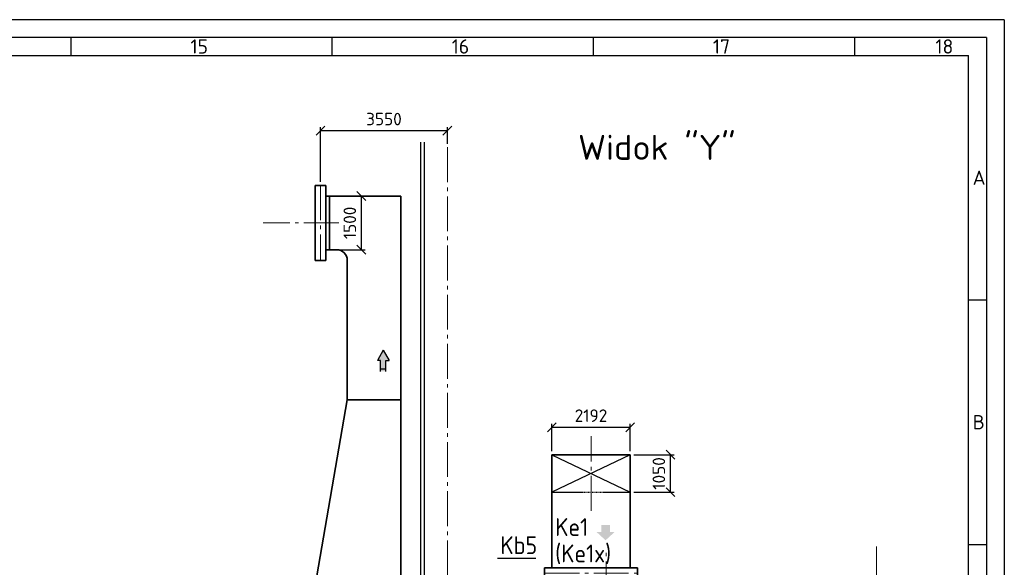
# Model space of a CAD drawing. Header units: millimetres. Extents: x 0 to 129400, y 0 to 84100.
# Tile 29 of 29: x 101859 to 129400, y 68775 to 84100. Entities that reach past the tile are written whole.
import ezdxf
from ezdxf.enums import TextEntityAlignment as Align

# ---------------------------------------------------------------- set-up
doc = ezdxf.new("R2010")
doc.units = ezdxf.units.MM
doc.header["$LTSCALE"] = 100
for name, pattern in [('DASHED2', [0.375, 0.25, -0.125]), ('gen3a', [3.125, 2.25, -0.875]), ('gen7', [13.75, 9.75, -1.5, 1, -1.5])]:
    doc.linetypes.add(name, pattern=pattern)
doc.layers.get('Defpoints').update_dxf_attribs({"color": 5, "lineweight": 50})
for name, color, linetype in [('07', 2, 'Continuous'), ('4', 3, 'Continuous'), ('6', 2, 'Continuous'), ('SCR', 2, 'Continuous')]:
    doc.layers.add(name, color=color, linetype=linetype)
for name, color, linetype, lineweight in [('3a', 3, 'gen3a', 0), ('7', 1, 'gen7', 0), ('AM_5', 3, 'Continuous', 25), ('AM_BOR', 7, 'Continuous', 50), ('Kompensatory', 4, 'Continuous', 25)]:
    doc.layers.add(name, color=color, linetype=linetype, lineweight=lineweight)
doc.styles.get("Standard").update_dxf_attribs({"font": 'isocpeur.ttf'})
doc.dimstyles.new('AM_DIN$0', dxfattribs={"dimtxt": 3.5, "dimasz": 2.5, "dimexe": 1, "dimexo": 1, "dimgap": 1.5, "dimtad": 1, "dimdsep": 46, "dimtxsty": 'Standard', "dimblk": 'OBLIQUE', "dimcen": 0, "dimclrd": 256, "dimclre": 256, "dimclrt": 2, "dimadec": 0, "dimazin": 2, "dimtp": 0.1, "dimtm": 0.1, "dimtfac": 0.71, "dimtmove": 0, "dimatfit": 3, "dimfxl": 0, "dimlwd": -1, "dimlwe": -1, "dimarcsym": 0})

# ---------------------------------------------------------------- blocks, each defined once
blk = doc.blocks.new('AM_A0-05A4')
for q in [(5, 836), (1289, 5)]:
    blk.add_line((1289, 836), q)
at = {"layer": 'AM_BOR', "color": 1, "lineweight": 25}
for p, q in [((1294, 841), (0, 841)), ((1294, 841), (1294, 0)), ((1032.88, 836), (1032.88, 831)), ((1105.94, 836), (1105.94, 831)), ((1179, 836), (1179, 831)), ((1252.06, 836), (1252.06, 831)), ((10, 831), (1284, 831)), ((1284, 5), (1284, 831)), ((1284, 762.58), (1289, 762.58)), ((1284, 694.17), (1289, 694.17))]:
    blk.add_line(p, q, dxfattribs=at)
for s, p in [('15', (1066.35, 831.5)), ('16', (1139.42, 831.5)), ('17', (1212.48, 831.5)), ('18', (1274.72, 831.5)), ('A', (1285.15, 794.79)), ('B', (1285.15, 726.37))]:
    blk.add_text(s, height=4, dxfattribs=at).set_placement(p)
blk = doc.blocks.new('K5B2')
blk.add_hatch(color=4).paths.add_polyline_path([(1079, -1643), (954, -1643), (954, -1446), (709, -1446), (709, -1643), (584, -1643), (831, -1871)])
at = {"lineweight": 35}
for p, q in [((-672, 525), (1520, 525)), ((-672, 525), (-672, -625)), ((1520, 525), (1520, -625)), ((-672, -2538), (-672, -625)), ((1520, -2538), (1520, -625)), ((1725, -2638), (-877, -2638)), ((-877, -2938), (-877, -2638)), ((-672, -2638), (-672, -2538)), ((1520, -2538), (1520, -2638)), ((1725, -2638), (1725, -2938)), ((1725, -2938), (-877, -2938))]:
    blk.add_line(p, q, dxfattribs=at)
at = {"color": 4}
for p, q in [((1520, 525), (-672, -525)), ((-672, 525), (1520, -525))]:
    blk.add_line(p, q, dxfattribs=at)
at = {"color": 4, "linetype": 'DASHED2'}
blk.add_line((-672, -525), (1520, -525), dxfattribs=at)
at = {"layer": '7'}
for p, q in [((424, -1043), (424, 1043)), ((848, -3443), (848, -2132)), ((-873, -2787), (1720, -2787))]:
    blk.add_line(p, q, dxfattribs=at)
blk = doc.blocks.new('1_2IPE220a')
for p, q in [((0, 55), (0, -55)), ((0, 55), (9.2, 55)), ((9.2, 55), (9.2, 14.95)), ((21.2, 2.95), (110, 2.95)), ((110, 2.95), (110, -2.95)), ((0, -55), (9.2, -55)), ((9.2, -14.95), (9.2, -55)), ((21.2, -2.95), (110, -2.95))]:
    blk.add_line(p, q)
for centre, start, end in [((21.2, 14.95), 180, 270), ((21.2, -14.95), 90, 180)]:
    blk.add_arc(centre, 12, start, end)
blk = doc.blocks.new('k7b1')
blk.add_hatch(color=4).paths.add_polyline_path([(-3770, 7799), (-3859, 7799), (-3859, 7493), (-4011, 7493), (-4011, 7799), (-4099, 7799), (-3935, 8092)])
at = {"lineweight": 35}
for p, q in [((-5840, 10600), (-5840, 12700)), ((-5840, 12700), (-5540, 12700)), ((-5840, 10600), (-5840, 12700)), ((-5840, 12700), (-5540, 12700)), ((-5540, 10600), (-5540, 12700)), ((-5540, 10600), (-5540, 12700)), ((-5540, 12400), (-3440, 12400)), ((-5540, 12400), (-3440, 12400)), ((-5440, 10900), (-5440, 12400)), ((-5440, 10900), (-5440, 12400)), ((-3440, 12400), (-3440, 1500)), ((-5540, 10900), (-5240, 10900)), ((-5540, 10900), (-5240, 10900)), ((-5840, 10600), (-5540, 10600)), ((-5840, 10600), (-5540, 10600)), ((-4940, 10600), (-4940, 6700)), ((-5840, 1500), (-4940, 6700)), ((-4940, 6700), (-3440, 6700)), ((-5840, 1500), (-5840, -1200)), ((-5840, 1500), (-3440, 1500)), ((-850, 1405), (-550, 1405)), ((-850, -1405), (-850, 1405)), ((-550, -1405), (-550, 1405)), ((-3140, 1200), (-850, 1200)), ((-550, 1200), (250, 1200)), ((-5840, -1200), (-850, -1200)), ((-5290, -1200), (-4740, -2360)), ((-3990, -1200), (-4540, -2360)), ((-550, -1200), (250, -1200)), ((-850, -1405), (-550, -1405)), ((-4740, -2660), (-4740, -2360)), ((-4740, -2360), (-4540, -2360)), ((-4540, -2660), (-4540, -2360)), ((-4815, -2660), (-4465, -2660)), ((-4815, -2685), (-4465, -2685))]:
    blk.add_line(p, q, dxfattribs=at)
at = {"color": 4}
for p, q in [((-3935, 8092), (-4099, 7799)), ((-3935, 8092), (-3770, 7799)), ((-4011, 7799), (-4099, 7799)), ((-4011, 7493), (-4011, 7799)), ((-3859, 7493), (-3859, 7799)), ((-3859, 7799), (-3770, 7799)), ((-4011, 7570), (-3859, 7570)), ((-1905, 1425), (-1905, 1165)), ((-1905, 1425), (-1805, 1425)), ((-1805, 1425), (-1805, 1165)), ((-1505, 1425), (-1505, 1165)), ((-1505, 1425), (-1405, 1425)), ((-1405, 1425), (-1405, 1165)), ((-1905, 1165), (-1805, 1165)), ((-1505, 1165), (-1405, 1165))]:
    blk.add_line(p, q, dxfattribs=at)
for p, q in [((-1205, 1315), (-1205, -1500)), ((-1205, 1315), (-1095, 1315)), ((-1095, 1315), (-1095, -1500)), ((-1205, -1500), (-1095, -1500))]:
    blk.add_line(p, q)
at = {"lineweight": 35}
for centre, start, end in [((-5240, 10600), 0, 90), ((-5240, 10600), 0, 90), ((-3140, 1500), 180, 270)]:
    blk.add_arc(centre, 300, start, end, dxfattribs=at)
at = {"layer": '7'}
for p, q in [((-5690, 12700), (-5690, 10600)), ((-5177, 11650), (-7298, 11650)), ((-1855, 1717), (-1855, 968)), ((-1455, 1717), (-1455, 968)), ((-700, 1405), (-700, -1405)), ((2380, 0), (-4852, 0))]:
    blk.add_line(p, q, dxfattribs=at)
at = {"layer": 'SCR', "color": 4}
for p, q in [((-4640, -2797), (-4640, -2268)), ((-4640, -2897), (-4640, -2368))]:
    blk.add_line(p, q, dxfattribs=at)
at = {"layer": '3a', "rotation": 270}
blk.add_blockref('1_2IPE220a', (-1150, 1315), dxfattribs=at)
at = {"layer": '3a', "xscale": -1, "rotation": 270}
blk.add_blockref('1_2IPE220a', (-1150, -1315), dxfattribs=at)
blk = doc.blocks.new('_Oblique')
at = {"color": 0, "linetype": 'ByBlock', "lineweight": -2}
blk.add_line((-0.5, -0.5), (0.5, 0.5), dxfattribs=at)
blk = doc.blocks.new('*D145')
at = {"layer": 'AM_5', "linetype": 'ByBlock'}
for p, q in [((119035, 71927), (120163, 71927)), ((120063, 70877), (120063, 71927)), ((119035, 70877), (120163, 70877))]:
    blk.add_line(p, q, dxfattribs=at)
at = {"layer": 'Defpoints', "color": 0}
for p in [(118935, 71927), (120063, 71927), (118935, 70877)]:
    blk.add_point(p, dxfattribs=at)
at = {"layer": 'AM_5', "xscale": 250, "yscale": 250, "zscale": 250}
for p, rotation in [((120063, 71927), 90), ((120063, 70877), 270)]:
    blk.add_blockref('_Oblique', p, dxfattribs=dict(at, rotation=rotation))
at = {"layer": 'AM_5', "color": 2, "insert": (119738, 71402), "char_height": 350, "attachment_point": 5, "rotation": 90}
blk.add_mtext('1050', dxfattribs=at)
blk = doc.blocks.new('*D146')
at = {"layer": 'AM_5', "linetype": 'ByBlock'}
for p, q in [((116743, 72027), (116743, 72794)), ((118935, 72027), (118935, 72794)), ((116743, 72694), (118935, 72694))]:
    blk.add_line(p, q, dxfattribs=at)
at = {"layer": 'Defpoints', "color": 0}
for p in [(118935, 72694), (116743, 71927), (118935, 71927)]:
    blk.add_point(p, dxfattribs=at)
at = {"layer": 'AM_5', "xscale": 250, "yscale": 250, "zscale": 250, "rotation": 180}
blk.add_blockref('_Oblique', (116743, 72694), dxfattribs=at)
at = {"layer": 'AM_5', "xscale": 250, "yscale": 250, "zscale": 250}
blk.add_blockref('_Oblique', (118935, 72694), dxfattribs=at)
at = {"layer": 'AM_5', "color": 2, "insert": (117839, 73019), "char_height": 350, "attachment_point": 5}
blk.add_mtext('2192', dxfattribs=at)
blk = doc.blocks.new('*D147')
at = {"layer": 'AM_5', "linetype": 'ByBlock'}
for p, q in [((110623, 79163), (111518, 79163)), ((111418, 77663), (111418, 79163)), ((110623, 77663), (111518, 77663))]:
    blk.add_line(p, q, dxfattribs=at)
at = {"layer": 'Defpoints', "color": 0}
for p in [(110523, 79163), (111418, 79163), (110523, 77663)]:
    blk.add_point(p, dxfattribs=at)
at = {"layer": 'AM_5', "xscale": 250, "yscale": 250, "zscale": 250}
for p, rotation in [((111418, 79163), 90), ((111418, 77663), 270)]:
    blk.add_blockref('_Oblique', p, dxfattribs=dict(at, rotation=rotation))
at = {"layer": 'AM_5', "color": 2, "insert": (111093, 78413), "char_height": 350, "attachment_point": 5, "rotation": 90}
blk.add_mtext('1500', dxfattribs=at)
blk = doc.blocks.new('prz2')
at = {"layer": '6', "color": 6}
blk.add_attdef('PRZEKROJ', text='', height=7, dxfattribs=at).set_placement((0.45, 1.92), align=Align.CENTER)
at = {"layer": '6', "color": 2}
blk.add_attdef('SKALA', text='', height=3.5, dxfattribs=at).set_placement((0.45, -4.53), align=Align.CENTER)
blk = doc.blocks.new('*D204')
at = {"layer": 'AM_5', "linetype": 'ByBlock'}
for p, q in [((110273, 79563), (110273, 81094)), ((113823, 80994), (110273, 80994)), ((113823, 80629), (113823, 81094))]:
    blk.add_line(p, q, dxfattribs=at)
at = {"layer": 'Defpoints', "color": 0}
for p in [(110273, 80994), (113823, 80529), (110273, 79463)]:
    blk.add_point(p, dxfattribs=at)
at = {"layer": 'AM_5', "xscale": 250, "yscale": 250, "zscale": 250, "rotation": 180}
blk.add_blockref('_Oblique', (110273, 80994), dxfattribs=at)
at = {"layer": 'AM_5', "xscale": 250, "yscale": 250, "zscale": 250}
blk.add_blockref('_Oblique', (113823, 80994), dxfattribs=at)
at = {"layer": 'AM_5', "color": 2, "insert": (112048, 81319), "char_height": 350, "attachment_point": 5}
blk.add_mtext('3550', dxfattribs=at)

msp = doc.modelspace()

# ---------------------------------------------------------------- linework, layer by layer
at = {"color": 4}
for p, q in [((113082.94, 50464.04), (113082.94, 80671.24)), ((113182.94, 50464.04), (113182.94, 80671.24))]:
    msp.add_line(p, q, dxfattribs=at)
at = {"color": 3}
msp.add_line((115221.93, 69028), (116298.98, 69028), dxfattribs=at)
at = {"layer": '07', "color": 3}
msp.add_lwpolyline([(115548.93, 67560.51, 0, 50, 0), (115571.04, 67548.85, 50, 0, 0), (115593.15, 67537.18, 0, 0, 0), (115221.93, 69028, 0, 0, 0)], format="xyseb", dxfattribs=at)
at = {"layer": '7'}
for p, q in [((113822.94, 80528.57), (113822.94, 62613.86)), ((125822.94, 69360.74), (125822.94, 48536.61))]:
    msp.add_line(p, q, dxfattribs=at)
at = {"layer": 'Kompensatory'}
msp.add_lwpolyline([(110122.94, 77363.42), (110422.94, 77363.42), (110422.94, 79463.42), (110122.94, 79463.42)], close=True, dxfattribs=at)

# ---------------------------------------------------------------- block references
at = {"lineweight": 0, "xscale": 100, "yscale": 100, "zscale": 100}
msp.add_blockref('AM_A0-05A4', (0, 0), dxfattribs=at)
for name, p in [('k7b1', (115962.94, 66763.41)), ('K5B2', (117415.44, 71401.74))]:
    msp.add_blockref(name, p)
at = {"layer": '07', "xscale": 100, "yscale": 100, "zscale": 100}
msp.add_blockref('prz2', (119636.78, 79985.1), dxfattribs=at).add_auto_attribs({'PRZEKROJ': 'Widok "Y"'})

# ---------------------------------------------------------------- texts
at = {"layer": '4', "color": 6, "width": 0.9}
for s, p in [('Ke1', (116836.6, 69501.71)), ('Kb5', (115303.73, 68993.01)), ('(Ke1x)', (116836.6, 68762.74))]:
    msp.add_text(s, height=500, dxfattribs=at).set_placement(p, align=Align.BOTTOM_LEFT)

# ---------------------------------------------------------------- dimensions: what is measured, and where the dimension line sits
at = {"layer": 'AM_5'}
for base, p1, p2, angle, picture, middle in [((110272.94, 80993.67), (113822.94, 80528.57), (110272.94, 79463.42), 180, '*D204', (112047.94, 81318.67)), ((111418.37, 79163.42), (110522.94, 77663.42), (110522.94, 79163.42), 90, '*D147', (111093.37, 78413.42)), ((118935.43681353, 72694.30544799), (116742.93681353, 71926.74201371), (118935.43681353, 71926.74201371), 0, '*D146', (117839.18681353, 73019.30544799))]:
    dim = msp.add_linear_dim(base=base, p1=p1, p2=p2, angle=angle, dimstyle='AM_DIN$0', override={"dimscale": 100, "dimdec": 0, "dimtp": 3, "dimtm": 0, "dimarcsym": 1}, dxfattribs=at)
    dim.commit()
    dim.dimension.update_dxf_attribs({"geometry": picture, "text_midpoint": middle})
dim = msp.add_linear_dim(base=(120062.96, 71926.74), p1=(118935.44, 70876.74), p2=(118935.44, 71926.74), angle=90, dimstyle='AM_DIN$0', override={"dimscale": 100, "dimdec": 0, "dimtp": 3, "dimtm": 0, "dimarcsym": 1}, dxfattribs=at)
dim.commit()
dim.dimension.update_dxf_attribs({"geometry": '*D145', "text_midpoint": (120062.96, 71401.74), "dimtype": 160})

doc.saveas('drawing.dxf')
